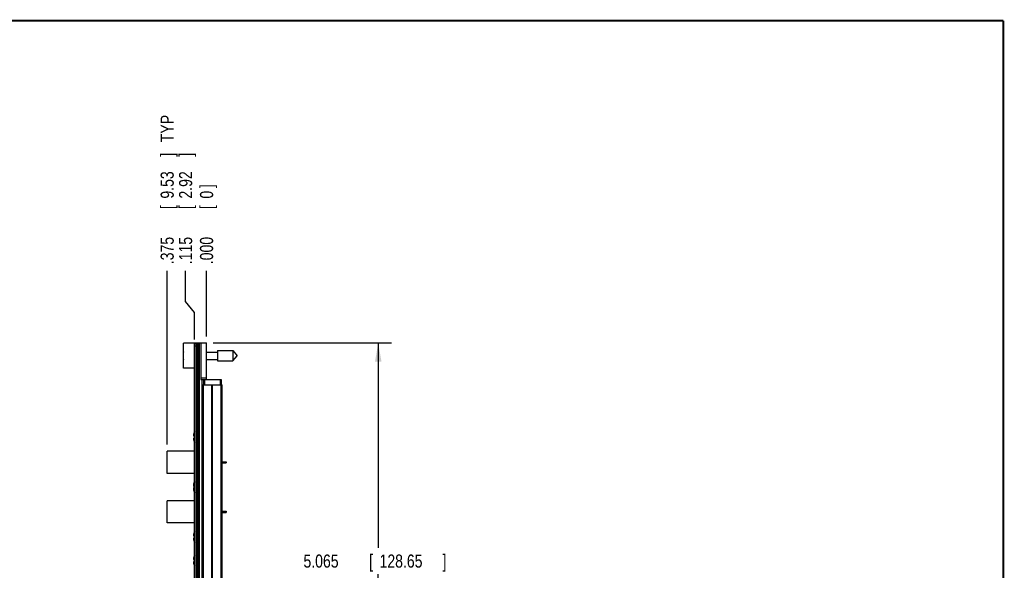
# Model space of a CAD drawing. Header units: inches. Extents: x 0.2 to 16.8, y 0.1 to 10.8.
# Tile 15 of 15: x 7.4 to 16.8, y 5.5 to 10.8. Entities that reach past the tile are written whole.
import ezdxf

# ---------------------------------------------------------------- set-up
doc = ezdxf.new("R2010")
doc.units = ezdxf.units.IN
doc.header["$LTSCALE"] = 0.935
doc.header["$MEASUREMENT"] = 0
doc.layers.get('0').update_dxf_attribs({"linetype": 'CONTINUOUS'})
doc.layers.add('DIMENSIONS', color=7, linetype='CONTINUOUS')
doc.styles.get("Standard").update_dxf_attribs({"font": 'txt', "width": 0.8})
doc.dimstyles.new('DIMSTYLE_1', dxfattribs={"dimtxt": 0.125, "dimasz": 0.18, "dimexe": 0.18, "dimexo": 0.0625, "dimgap": 0.09, "dimtad": 0, "dimtih": 1, "dimtoh": 1, "dimdec": 3, "dimzin": 4, "dimdsep": 46, "dimtxsty": 'STANDARD', "dimblk": '_FILLED', "dimblk1": '_FILLED', "dimblk2": '_FILLED', "dimcen": 0.09, "dimadec": 0, "dimazin": 0, "dimtp": 0.005, "dimtm": 0.005, "dimtfac": 1, "dimtdec": 3, "dimtofl": 0, "dimtmove": 0, "dimatfit": 3, "dimldrblk": '_FILLED', "dimfxl": 1, "dimtolj": 1, "dimtzin": 4, "dimarcsym": 0})
doc.dimstyles.new('DIMSTYLE_2', dxfattribs={"dimtxt": 0.125, "dimasz": 0.18, "dimexe": 0.18, "dimexo": 0.0625, "dimgap": 0.09, "dimtad": 0, "dimtih": 1, "dimtoh": 1, "dimdec": 3, "dimzin": 4, "dimdsep": 46, "dimtxsty": 'STANDARD', "dimblk": '_FILLED', "dimblk1": '_FILLED', "dimblk2": '_FILLED', "dimcen": 0.09, "dimadec": 0, "dimazin": 0, "dimtp": 0.005, "dimtm": 0.005, "dimtfac": 1, "dimtdec": 3, "dimtofl": 0, "dimtmove": 0, "dimatfit": 3, "dimldrblk": '_FILLED', "dimfxl": 1, "dimtolj": 1, "dimtzin": 4, "dimarcsym": 0})

# ---------------------------------------------------------------- blocks, each defined once
blk = doc.blocks.new('_FILLED')
at = {"color": 0, "linetype": 'BYBLOCK'}
blk.add_solid([(0, 0), (-1, 0.174), (-1, -0.174)], dxfattribs=at)
blk = doc.blocks.new('*D0')
at = {"layer": 'DIMENSIONS', "color": 2, "linetype": 'CONTINUOUS'}
for p, q in [((9.2214, 7.6891), (10.9199, 7.6891)), ((10.7949, 7.6891), (10.7949, 5.7359)), ((10.7949, 2.6242), (10.7949, 5.4859)), ((9.2194, 2.6242), (10.9199, 2.6242))]:
    blk.add_line(p, q, dxfattribs=at)
at = {"layer": 'DIMENSIONS', "color": 2, "linetype": 'CONTINUOUS', "xscale": 0.18, "yscale": 0.18, "zscale": 0.18}
for p, rotation in [((10.7949, 7.6891), 90), ((10.7949, 2.6242), 270)]:
    blk.add_blockref('_FILLED', p, dxfattribs=dict(at, rotation=rotation))
at = {"layer": 'DIMENSIONS', "color": 2, "linetype": 'CONTINUOUS', "width": 0.8}
for s, p in [('5.065', (10.0824, 5.5484)), ('[', (10.7074, 5.5484)), ('128.65', (10.8074, 5.5484)), (']', (11.4074, 5.5484))]:
    blk.add_text(s, height=0.125, dxfattribs=at).set_placement(p)
blk = doc.blocks.new('*D1')
at = {"layer": 'DIMENSIONS', "color": 2, "linetype": 'CONTINUOUS'}
blk.add_line((8.7839, 6.7209), (8.7839, 8.3766), dxfattribs=at)
at = {"layer": 'DIMENSIONS', "color": 2, "linetype": 'CONTINUOUS', "width": 0.8}
for s, p in [(' TYP', (8.8464, 9.5641)), (']', (8.8464, 9.4641)), ('9.53', (8.8464, 9.0641)), ('[', (8.8464, 8.9641)), ('.375', (8.8464, 8.4391))]:
    blk.add_text(s, height=0.125, rotation=90, dxfattribs=at).set_placement(p)
blk = doc.blocks.new('*D2')
at = {"layer": 'DIMENSIONS', "color": 2, "linetype": 'CONTINUOUS'}
for p, q in [((8.9594, 8.0837), (8.9594, 8.3766)), ((9.0439, 7.9791), (8.9594, 8.0837)), ((9.0439, 7.7216), (9.0439, 7.9791))]:
    blk.add_line(p, q, dxfattribs=at)
at = {"layer": 'DIMENSIONS', "color": 2, "linetype": 'CONTINUOUS', "width": 0.8}
for s, p in [(']', (9.0219, 9.4641)), ('2.92', (9.0219, 9.0641)), ('[', (9.0219, 8.9641)), ('.115', (9.0219, 8.4391))]:
    blk.add_text(s, height=0.125, rotation=90, dxfattribs=at).set_placement(p)
blk = doc.blocks.new('*D3')
at = {"layer": 'DIMENSIONS', "color": 2, "linetype": 'CONTINUOUS'}
blk.add_line((9.1589, 7.7516), (9.1589, 8.3766), dxfattribs=at)
at = {"layer": 'DIMENSIONS', "color": 2, "linetype": 'CONTINUOUS', "width": 0.8}
for s, p in [(']', (9.2214, 9.1641)), ('0', (9.2214, 9.0641)), ('[', (9.2214, 8.9641)), ('.000', (9.2214, 8.4391))]:
    blk.add_text(s, height=0.125, rotation=90, dxfattribs=at).set_placement(p)

msp = doc.modelspace()

# ---------------------------------------------------------------- linework, layer by layer
at = {"color": 7, "linetype": 'CONTINUOUS'}
for p, q in [((8.9389, 7.4486), (8.9389, 7.6856)), ((9.0589, 7.6856), (8.9389, 7.6856)), ((9.0439, 2.6361), (9.0439, 7.6791)), ((9.0589, 7.6791), (9.0439, 7.6791)), ((9.0589, 7.6591), (9.0439, 7.6591)), ((9.0589, 2.6242), (9.0589, 7.6891)), ((9.0589, 7.6891), (9.1589, 7.6891)), ((9.0709, 7.6891), (9.0709, 2.6261)), ((9.0769, 7.6891), (9.0769, 2.6261)), ((9.0889, 7.6891), (9.0889, 2.6261)), ((9.1049, 7.6891), (9.1049, 7.3391)), ((9.1589, 7.339), (9.1589, 7.6891)), ((9.1589, 7.6021), (9.2626, 7.6021)), ((9.2626, 7.6163), (9.2626, 7.5179)), ((9.2626, 7.6163), (9.4107, 7.6163)), ((9.4107, 7.6163), (9.4107, 7.5179)), ((9.4107, 7.6163), (9.452, 7.5671)), ((8.9389, 7.5808), (8.9368, 7.5808)), ((8.9368, 7.5533), (8.9389, 7.5533)), ((9.1589, 7.532), (9.2626, 7.532)), ((9.2626, 7.5179), (9.4107, 7.5179)), ((9.4107, 7.5179), (9.452, 7.5671)), ((9.0439, 7.4486), (8.9389, 7.4486)), ((9.1589, 7.3546), (9.1049, 7.3546)), ((9.1049, 7.3391), (9.2989, 7.3391)), ((9.1181, 2.9761), (9.1181, 7.3391)), ((9.1289, 7.3391), (9.1289, 7.2891)), ((9.1389, 7.3391), (9.1389, 7.2891)), ((9.2889, 7.3391), (9.2889, 7.2891)), ((9.2989, 7.3391), (9.2989, 7.2891)), ((9.1199, 3.2891), (9.1199, 7.2891)), ((9.1199, 7.2891), (9.3079, 7.2891)), ((9.1289, 3.2891), (9.1289, 7.2891)), ((9.2108, 3.2891), (9.2108, 7.2891)), ((9.217, 3.2891), (9.217, 7.2891)), ((9.299, 3.2891), (9.299, 7.2891)), ((9.3079, 3.2891), (9.3079, 7.2891)), ((9.0377, 6.8009), (9.0439, 6.8009)), ((9.0439, 6.7839), (9.0377, 6.7839)), ((8.7839, 6.4464), (8.7839, 6.6584)), ((9.0439, 6.6584), (8.7839, 6.6584)), ((9.3079, 6.5574), (9.3459, 6.5574)), ((9.3079, 6.5474), (9.3459, 6.5474)), ((9.3459, 6.5574), (9.3459, 6.5474)), ((9.0439, 6.4464), (8.7839, 6.4464)), ((9.0377, 6.3209), (9.0439, 6.3209)), ((9.0439, 6.3114), (9.0377, 6.3114)), ((9.0439, 6.3039), (9.0377, 6.3039)), ((8.7839, 5.9739), (8.7839, 6.1859)), ((9.0439, 6.1859), (8.7839, 6.1859)), ((9.3079, 6.0849), (9.3459, 6.0849)), ((9.3079, 6.0749), (9.3459, 6.0749)), ((9.3459, 6.0849), (9.3459, 6.0749)), ((9.0439, 5.9739), (8.7839, 5.9739)), ((9.0377, 5.8484), (9.0439, 5.8484)), ((9.0439, 5.8314), (9.0377, 5.8314)), ((9.0377, 5.6234), (9.0439, 5.6234)), ((9.0439, 5.6064), (9.0377, 5.6064))]:
    msp.add_line(p, q, dxfattribs=at)
at = {"color": 7, "linetype": 'CONTINUOUS', "const_width": 0.02}
for points in [[(16.75, 10.7586), (0.25, 10.7586)], [(16.75, 0.2586), (16.75, 10.7586)]]:
    msp.add_lwpolyline(points, dxfattribs=at)
at = {"color": 7, "linetype": 'CONTINUOUS'}
for centre, radius, start, end in [((9.2492, 7.5671), 0.3127, 172.94319, 177.47432), ((9.2492, 7.5671), 0.3127, 182.52568, 187.0613), ((9.1462, 6.7924), 0.114, 153.869, 162.1171), ((9.1462, 6.7924), 0.114, 197.8829, 206.13099), ((9.1462, 6.3199), 0.114, 153.869, 162.1171), ((9.1462, 6.3124), 0.114, 153.869, 162.1171), ((9.1462, 6.3124), 0.114, 197.8829, 206.13099), ((9.1462, 5.8399), 0.114, 153.869, 162.1171), ((9.1462, 5.8399), 0.114, 197.8829, 206.13099), ((9.1462, 5.6149), 0.114, 153.869, 162.1171), ((9.1462, 5.6149), 0.114, 197.8829, 206.13099)]:
    msp.add_arc(centre, radius, start, end, dxfattribs=at)
for points, knots in [([(9.0377, 6.8274), (9.0374, 6.8262), (9.0368, 6.8239), (9.0361, 6.8204), (9.0355, 6.8171), (9.0351, 6.8138), (9.0349, 6.8117), (9.0348, 6.8106)], [0, 0, 0, 0, 0.219392, 0.424318, 0.620471, 0.811601, 1, 1, 1, 1]), ([(9.0348, 6.8106), (9.0349, 6.81), (9.0351, 6.8086), (9.0356, 6.8067), (9.0361, 6.8048), (9.0369, 6.8028), (9.0374, 6.8016), (9.0377, 6.8009)], [0, 0, 0, 0, 0.197351, 0.391388, 0.586209, 0.787146, 1, 1, 1, 1]), ([(9.0377, 6.7839), (9.0374, 6.7833), (9.0369, 6.782), (9.0361, 6.78), (9.0356, 6.7781), (9.0351, 6.7762), (9.0349, 6.7749), (9.0348, 6.7742)], [0, 0, 0, 0, 0.212854, 0.413791, 0.608612, 0.802649, 1, 1, 1, 1]), ([(9.0348, 6.7742), (9.0349, 6.7731), (9.0351, 6.771), (9.0355, 6.7677), (9.0361, 6.7644), (9.0368, 6.761), (9.0374, 6.7586), (9.0377, 6.7574)], [0, 0, 0, 0, 0.188399, 0.379529, 0.575682, 0.780608, 1, 1, 1, 1]), ([(9.0377, 6.3549), (9.0374, 6.3537), (9.0368, 6.3514), (9.0361, 6.3479), (9.0355, 6.3446), (9.0351, 6.3413), (9.0349, 6.3392), (9.0348, 6.3381)], [0, 0, 0, 0, 0.219392, 0.424318, 0.620471, 0.811601, 1, 1, 1, 1]), ([(9.0377, 6.3474), (9.0374, 6.3462), (9.0368, 6.3439), (9.0361, 6.3404), (9.0355, 6.3371), (9.0351, 6.3338), (9.0349, 6.3317), (9.0348, 6.3306)], [0, 0, 0, 0, 0.219392, 0.424318, 0.620471, 0.811601, 1, 1, 1, 1]), ([(9.0348, 6.3381), (9.0349, 6.3375), (9.0351, 6.3365), (9.0353, 6.3356), (9.0353, 6.3354)], [0, 0, 0, 0, 0.719643, 1, 1, 1, 1]), ([(9.0348, 6.3306), (9.0349, 6.33), (9.0351, 6.3286), (9.0356, 6.3267), (9.0361, 6.3248), (9.0369, 6.3228), (9.0374, 6.3216), (9.0377, 6.3209)], [0, 0, 0, 0, 0.197351, 0.391388, 0.586209, 0.787146, 1, 1, 1, 1]), ([(9.0377, 6.3114), (9.0374, 6.3108), (9.0369, 6.3095), (9.0361, 6.3075), (9.0356, 6.3056), (9.0351, 6.3037), (9.0349, 6.3024), (9.0348, 6.3017)], [0, 0, 0, 0, 0.212854, 0.413791, 0.608612, 0.802649, 1, 1, 1, 1]), ([(9.0377, 6.3039), (9.0374, 6.3033), (9.0369, 6.302), (9.0361, 6.3), (9.0356, 6.2981), (9.0351, 6.2962), (9.0349, 6.2949), (9.0348, 6.2942)], [0, 0, 0, 0, 0.212854, 0.413791, 0.608612, 0.802649, 1, 1, 1, 1]), ([(9.0348, 6.3017), (9.0349, 6.3006), (9.0351, 6.2991), (9.0352, 6.2975), (9.0353, 6.297)], [0, 0, 0, 0, 0.672895, 1, 1, 1, 1]), ([(9.0348, 6.2942), (9.0349, 6.2931), (9.0351, 6.291), (9.0355, 6.2877), (9.0361, 6.2844), (9.0368, 6.281), (9.0374, 6.2786), (9.0377, 6.2774)], [0, 0, 0, 0, 0.188399, 0.379529, 0.575682, 0.780608, 1, 1, 1, 1]), ([(9.0377, 5.8749), (9.0374, 5.8737), (9.0368, 5.8714), (9.0361, 5.8679), (9.0355, 5.8646), (9.0351, 5.8613), (9.0349, 5.8592), (9.0348, 5.8581)], [0, 0, 0, 0, 0.219392, 0.424318, 0.620471, 0.811601, 1, 1, 1, 1]), ([(9.0348, 5.8581), (9.0349, 5.8575), (9.0351, 5.8561), (9.0356, 5.8542), (9.0361, 5.8523), (9.0369, 5.8503), (9.0374, 5.8491), (9.0377, 5.8484)], [0, 0, 0, 0, 0.197351, 0.391388, 0.586209, 0.787146, 1, 1, 1, 1]), ([(9.0377, 5.8314), (9.0374, 5.8308), (9.0369, 5.8295), (9.0361, 5.8275), (9.0356, 5.8256), (9.0351, 5.8237), (9.0349, 5.8224), (9.0348, 5.8217)], [0, 0, 0, 0, 0.212854, 0.413791, 0.608612, 0.802649, 1, 1, 1, 1]), ([(9.0348, 5.8217), (9.0349, 5.8206), (9.0351, 5.8185), (9.0355, 5.8152), (9.0361, 5.8119), (9.0368, 5.8085), (9.0374, 5.8061), (9.0377, 5.8049)], [0, 0, 0, 0, 0.188399, 0.379529, 0.575682, 0.780608, 1, 1, 1, 1]), ([(9.0377, 5.6499), (9.0374, 5.6487), (9.0368, 5.6464), (9.0361, 5.6429), (9.0355, 5.6396), (9.0351, 5.6363), (9.0349, 5.6342), (9.0348, 5.6331)], [0, 0, 0, 0, 0.219392, 0.424318, 0.620471, 0.811601, 1, 1, 1, 1]), ([(9.0348, 5.6331), (9.0349, 5.6325), (9.0351, 5.6311), (9.0356, 5.6292), (9.0361, 5.6273), (9.0369, 5.6253), (9.0374, 5.6241), (9.0377, 5.6234)], [0, 0, 0, 0, 0.197351, 0.391388, 0.586209, 0.787146, 1, 1, 1, 1]), ([(9.0377, 5.6064), (9.0374, 5.6058), (9.0369, 5.6045), (9.0361, 5.6025), (9.0356, 5.6006), (9.0351, 5.5987), (9.0349, 5.5974), (9.0348, 5.5967)], [0, 0, 0, 0, 0.212854, 0.413791, 0.608612, 0.802649, 1, 1, 1, 1]), ([(9.0348, 5.5967), (9.0349, 5.5956), (9.0351, 5.5935), (9.0355, 5.5902), (9.0361, 5.5869), (9.0368, 5.5835), (9.0374, 5.5811), (9.0377, 5.5799)], [0, 0, 0, 0, 0.188399, 0.379529, 0.575682, 0.780608, 1, 1, 1, 1])]:
    msp.add_open_spline(points, degree=3, knots=knots, dxfattribs=at)

# ---------------------------------------------------------------- dimensions: what is measured, and where the dimension line sits
at = {"layer": 'DIMENSIONS', "color": 2, "linetype": 'CONTINUOUS'}
dim = msp.add_ordinate_dim(feature_location=(8.7839, 6.7209), offset=(0, 1.6557), dtype=1, origin=(9.1589, 7.6891), text='<> TYP', dimstyle='DIMSTYLE_2', dxfattribs=at)
dim.commit()
dim.dimension.update_dxf_attribs({"geometry": '*D1', "text_midpoint": (8.7839, 9.2016)})
for feature_location, offset, dtype, picture, middle in [((9.0439134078, 7.7215667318), (-0.0845036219, 0.655), 0, '*D2', (8.9594097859, 9.0015667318)), ((9.1589134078, 7.7515667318), (0, 0.625), 1, '*D3', (9.1589134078, 8.8515667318))]:
    dim = msp.add_ordinate_dim(feature_location=feature_location, offset=offset, dtype=dtype, origin=(9.1589134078, 7.6890667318), dimstyle='DIMSTYLE_2', dxfattribs=at)
    dim.commit()
    dim.dimension.update_dxf_attribs({"geometry": picture, "text_midpoint": middle})
dim = msp.add_linear_dim(base=(10.7949, 7.6891), p1=(9.2194, 2.6242), p2=(9.2214, 7.6891), angle=90, dimstyle='DIMSTYLE_1', dxfattribs=at)
dim.commit()
dim.dimension.update_dxf_attribs({"geometry": '*D0', "text_midpoint": (10.7949, 5.6109), "dimtype": 160})

doc.saveas('drawing.dxf')
